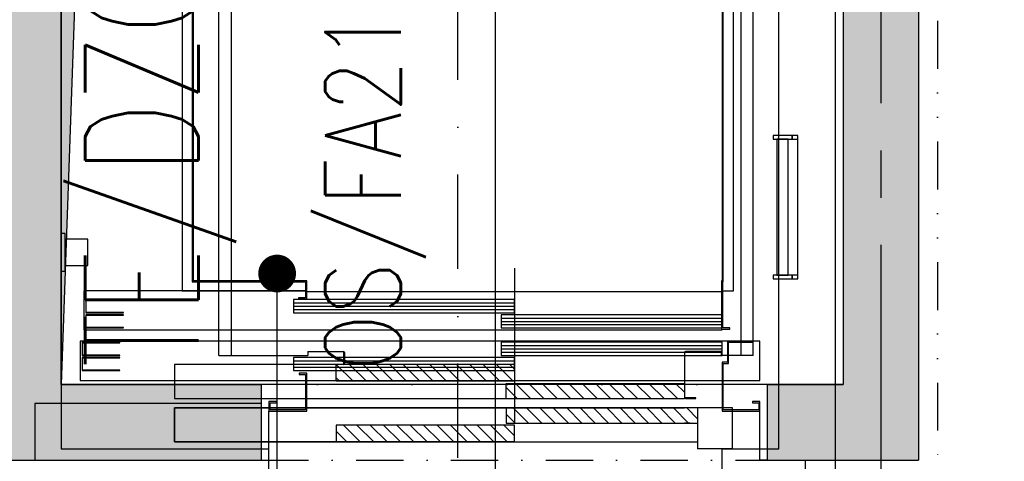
# Model space of a CAD drawing. Extents: x 41755 to 123924, y -112333 to 86187.
# Tile 130 of 256: x 101493 to 101754, y -52779 to -52662. Entities that reach past the tile are written whole.
import ezdxf
from ezdxf.enums import TextEntityAlignment as Align

# ---------------------------------------------------------------- set-up
doc = ezdxf.new("R2010")
doc.units = 0
doc.header["$LTSCALE"] = 50
for name, pattern in [('CENTER', [2, 1.25, -0.25, 0.25, -0.25]), ('DASHDOT', [1, 0.5, -0.25, 0, -0.25]), ('DASHED2', [0.375, 0.25, -0.125]), ('DIVIDE', [31.75, 12.7, -6.35, 0, -6.35, 0, -6.35])]:
    doc.linetypes.add(name, pattern=pattern)
doc.layers.get('0').update_dxf_attribs({"color": 101, "linetype": 'CONTINUOUS'})
for name, color, linetype in [('E35', 6, 'CONTINUOUS'), ('E50', 3, 'CONTINUOUS'), ('Os-osie glowne', 1, 'CENTER'), ('Sc-beton', 7, 'CONTINUOUS'), ('Sc-beton-hatch', 86, 'CONTINUOUS'), ('Sc-cegla pustak-hatch', 8, 'CONTINUOUS'), ('Sc-nadproza kon', 5, 'DASHED2'), ('Suf-widok', 8, 'CONTINUOUS'), ('W-idok', 8, 'CONTINUOUS'), ('W-otwor-strop', 1, 'CONTINUOUS'), ('Wyp-meble', 155, 'CONTINUOUS')]:
    doc.layers.add(name, color=color, linetype=linetype)
doc.styles.add('ROMANS', font='romans', dxfattribs={"width": 0.85})

# ---------------------------------------------------------------- blocks, each defined once
blk = doc.blocks.new('_skjdkgjfklhjgflj')
at = {"layer": 'W-idok', "linetype": 'DASHDOT'}
blk.add_line((-82, -334.44), (-82, -5.49), dxfattribs=at)
at = {"layer": 'W-idok'}
for p, q in [((-12, -34.7), (-12, -287.5)), ((-11.7, -287.8), (-11.7, -35)), ((-152.3, -47.2), (-152.3, -287.8)), ((-152, -287.5), (-152, -47.5)), ((-155, -178.8), (-155, -290.2)), ((-9, -290.2), (-9, -215)), ((1.5, -249), (1.5, -250)), ((6.5, -249), (1.5, -249)), ((1.5, -250), (6.5, -250)), ((5.5, -250), (2.5, -250)), ((2.5, -250), (2.5, -286)), ((5.5, -286), (5.5, -250)), ((6.5, -250), (6.5, -249)), ((8, -249), (6.5, -249)), ((6.5, -249), (6.5, -250)), ((6.5, -250), (8, -250)), ((8, -250), (8, -249)), ((8, -286), (8, -250)), ((-186, -275), (-187, -275)), ((-187, -275), (-187, -285)), ((-186, -285), (-186, -275)), ((-180, -276.5), (-186, -276.5)), ((-186, -276.5), (-186, -283.5)), ((-180, -283.5), (-180, -276.5)), ((-186, -283.5), (-180, -283.5)), ((-187, -285), (-186, -285)), ((-67, -284.2), (-67, -325)), ((1.5, -286), (1.5, -287)), ((6.5, -286), (1.5, -286)), ((2.5, -286), (5.5, -286)), ((6.5, -287), (6.5, -286)), ((8, -286), (6.5, -286)), ((6.5, -286), (6.5, -287)), ((8, -287), (8, -286)), ((-152.3, -287.8), (-152, -287.8)), ((-152, -287.8), (-152, -287.5)), ((-122, -287.5), (-152, -287.5)), ((-152, -287.5), (-152, -287.8)), ((-152, -287.8), (-122.3, -287.8)), ((-122.3, -287.8), (-122.3, -292)), ((-122, -292.3), (-122, -287.5)), ((-12, -287.5), (-12.15, -287.5)), ((-12.15, -287.5), (-12.15, -300.3)), ((-11.85, -287.8), (-11.7, -287.8)), ((-11.85, -300), (-11.85, -287.8)), ((1.5, -287), (6.5, -287)), ((6.5, -287), (8, -287)), ((-122.3, -290.2), (-181, -290.2)), ((-181, -290.2), (-181, -300.5)), ((-155, -290.2), (-122.3, -290.2)), ((-122, -290.35), (-12.15, -290.35)), ((-11.85, -290.2), (-9, -290.2)), ((-170.5, -292.5), (-180.5, -292.5)), ((-180.5, -292.5), (-180.5, -296)), ((-180.4, -292.6), (-170.5, -292.6)), ((-180.4, -295.9), (-180.4, -292.6)), ((-170.5, -292.6), (-170.5, -292.5)), ((-67, -292.5), (-125.5, -292.5)), ((-125.5, -292.5), (-125.5, -296)), ((-125.5, -293.38), (-67, -293.38)), ((-125.5, -294.25), (-67, -294.25)), ((-122.3, -292), (-124.15, -292)), ((-124.15, -292), (-124.15, -292.3)), ((-124.15, -292.3), (-122, -292.3)), ((-67, -296), (-67, -292.5)), ((-180.5, -296), (-170.5, -296)), ((-170.5, -296.5), (-180.5, -296.5)), ((-180.5, -296.5), (-180.5, -300)), ((-170.5, -295.9), (-180.4, -295.9)), ((-180.4, -296.6), (-170.5, -296.6)), ((-180.4, -299.9), (-180.4, -296.6)), ((-170.5, -296), (-170.5, -295.9)), ((-170.5, -296.6), (-170.5, -296.5)), ((-125.5, -295.12), (-67, -295.12)), ((-125.5, -296), (-67, -296)), ((-12.15, -296.5), (-70.5, -296.5)), ((-70.5, -296.5), (-70.5, -300)), ((-70.5, -297.38), (-12, -297.38)), ((-70.5, -298.25), (-12, -298.25)), ((-70.5, -299.12), (-12, -299.12)), ((-181, -300.5), (-12, -300.5)), ((-180.5, -300), (-170.5, -300)), ((-170.5, -299.9), (-180.4, -299.9)), ((-170.5, -300), (-170.5, -299.9)), ((-70.5, -300), (-12.15, -300)), ((-12.15, -300.3), (-10, -300.3)), ((-12, -300.5), (-12, -300.3)), ((-10, -300), (-11.85, -300)), ((-10, -300.3), (-10, -300)), ((-10.6, -303.5), (-182, -303.5)), ((-182, -303.5), (-182, -313.9)), ((-171.5, -303.8), (-181.5, -303.8)), ((-181.5, -303.8), (-181.5, -307.3)), ((-181.4, -303.9), (-171.5, -303.9)), ((-181.4, -307.2), (-181.4, -303.9)), ((-171.5, -303.9), (-171.5, -303.8)), ((-12, -303.8), (-70.5, -303.8)), ((-70.5, -303.8), (-70.5, -307.3)), ((-70.5, -304.67), (-12, -304.67)), ((-12, -307.3), (-12, -303.8)), ((-4, -303.5), (-10.6, -303.5)), ((-10.6, -303.5), (-10.6, -309.1)), ((-10.3, -303.8), (-4, -303.8)), ((-10.3, -309.4), (-10.3, -303.8)), ((-2, -303.5), (-4, -303.5)), ((-4, -303.8), (-4, -303.5)), ((-2, -313.9), (-2, -303.5)), ((-181.5, -307.3), (-171.5, -307.3)), ((-171.5, -307.2), (-181.4, -307.2)), ((-171.5, -307.3), (-171.5, -307.2)), ((-70.5, -305.55), (-12, -305.55)), ((-70.5, -306.42), (-12, -306.42)), ((-70.5, -307.3), (-12, -307.3)), ((-171.5, -307.8), (-181.5, -307.8)), ((-181.5, -307.8), (-181.5, -311.3)), ((-181.4, -307.9), (-171.5, -307.9)), ((-181.4, -311.2), (-181.4, -307.9)), ((-171.5, -307.9), (-171.5, -307.8)), ((-67, -307.8), (-125.5, -307.8)), ((-125.5, -307.8), (-125.5, -311.3)), ((-125.5, -308.67), (-67, -308.67)), ((-125.5, -309.55), (-67, -309.55)), ((-67, -311.3), (-67, -307.8)), ((-12, -309.1), (-12, -322)), ((-10.6, -309.1), (-12, -309.1)), ((-11.7, -321.7), (-11.7, -309.4)), ((-11.7, -309.4), (-10.3, -309.4)), ((-181.5, -311.3), (-171.5, -311.3)), ((-171.5, -311.2), (-181.4, -311.2)), ((-171.5, -311.3), (-171.5, -311.2)), ((-125.5, -310.42), (-67, -310.42)), ((-125.5, -311.3), (-67, -311.3)), ((-122, -312), (-124, -312)), ((-124, -312), (-124, -312.3)), ((-124, -312.3), (-122.3, -312.3)), ((-122.3, -312.3), (-122.3, -321.7)), ((-122, -322), (-122, -312)), ((-182, -313.9), (-122.3, -313.9)), ((-122, -313.9), (-12, -313.9)), ((-11.7, -313.9), (-2, -313.9)), ((-132, -319.5), (-132, -322)), ((-130, -319.5), (-132, -319.5)), ((-131.7, -321.7), (-131.7, -319.8)), ((-131.7, -319.8), (-130, -319.8)), ((-130, -319.8), (-130, -319.5)), ((-2, -319.5), (-4, -319.5)), ((-4, -319.5), (-4, -319.8)), ((-4, -319.8), (-2.3, -319.8)), ((-2.3, -319.8), (-2.3, -321.7)), ((-2, -322), (-2, -319.5)), ((-132, -322), (-122, -322)), ((-132, -335), (-132, -322)), ((-122.3, -321.7), (-131.7, -321.7)), ((-12, -322), (-2, -322)), ((-2.3, -321.7), (-11.7, -321.7)), ((-2, -335), (-2, -322)), ((-134, -335), (-132, -335)), ((0, -335), (-2, -335))]:
    blk.add_line(p, q, dxfattribs=at)
blk = doc.blocks.new('_dkgjggg')
at = {"layer": 'W-idok'}
h = blk.add_hatch(dxfattribs=at)
h.set_pattern_fill('ANSI31', color=256, scale=20, angle=540, style=0)
h.set_pattern_definition([(135, (-271830.366, 61771.829), (1.767766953, 1.767766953), [])])
h.paths.add_polyline_path([(-85, -287.7), (-85, -292.14), (-132.2, -292.14), (-132.2, -287.7)])
h.paths.add_polyline_path([(-85, -303.76), (-85, -308.2), (-132.2, -308.2), (-132.2, -303.76)])
h.paths.add_polyline_path([(-40, -299.2), (-38.49, -299.2), (-36.5, -299.2), (-36.5, -303.2), (-85, -303.2), (-85, -299.2)])
h.paths.add_polyline_path([(-40, -292.7), (-40, -296.7), (-85, -296.7), (-85, -292.7)])
h.paths.add_polyline_path([(-85, -292.7), (-85, -296.7), (-87.2, -296.7), (-87.2, -292.7)])
h.paths.add_polyline_path([(-85, -299.2), (-85, -303.2), (-87.2, -303.2), (-87.2, -299.2)])
at = {"layer": 'Sc-beton'}
for p, q in [((0, -325), (0, 0)), ((-205, -15), (-205, -310)), ((-15, -310), (-15, -15)), ((-205, -310), (-150, -310)), ((-150, -325), (-150, -310)), ((-30, -310), (-15, -310)), ((-30, -325), (-30, -310))]:
    blk.add_line(p, q, dxfattribs=at)
at = {"layer": 'W-idok', "linetype": 'DASHDOT', "ltscale": 30}
blk.add_line((-90, -316.5), (-90, -9.3), dxfattribs=at)
at = {"layer": 'W-idok'}
for p, q in [((-163.25, -285.3), (-163.25, -39.7)), ((-160, -39.7), (-160, -285.3)), ((-25, -285.3), (-25, -39.7)), ((-21.75, -285.3), (-21.75, -39.7)), ((-163.25, -285.3), (-139.7, -285.3)), ((-139.7, -284.2), (-130.31, -284.2)), ((-130.31, -284.35), (-139.69, -284.35)), ((-130.15, -287.39), (-130.15, -284.51)), ((-130, -284.51), (-130, -287.39)), ((-40, -284.51), (-40, -287.29)), ((-40, -285.5), (-40, -292.7)), ((-39.85, -296.39), (-39.85, -284.51)), ((-30.3, -284.2), (-39.69, -284.2)), ((-39.69, -284.35), (-30.31, -284.35)), ((-21.75, -285.3), (-30.3, -285.3)), ((-175, -287.7), (-175, -296.7)), ((-132.2, -287.7), (-175, -287.7)), ((-85, -287.7), (-132.2, -287.7)), ((-132.2, -292.14), (-132.2, -287.7)), ((-132, -287.55), (-130.31, -287.55)), ((-132, -287.7), (-132, -287.55)), ((-130.31, -287.7), (-132, -287.7)), ((-85, -287.7), (-85, -292.14)), ((-85, -292.14), (-132.2, -292.14)), ((-87.2, -296.7), (-87.2, -292.7)), ((-87.2, -292.7), (-40, -292.7)), ((-40, -292.7), (-40, -296.7)), ((-40, -293.2), (-40, -296.14)), ((-175, -296.7), (-87.2, -296.7)), ((-87.2, -296.7), (-40, -296.7)), ((-39.7, -296.7), (-37, -296.7)), ((-37, -296.55), (-39.69, -296.55)), ((-37, -296.7), (-37, -296.55)), ((-87.2, -299.2), (-175, -299.2)), ((-175, -299.2), (-87.2, -299.2)), ((-175, -299.2), (-175, -308.2)), ((-175, -308.2), (-175, -299.2)), ((-87.2, -299.2), (-87.2, -303.2)), ((-38.49, -299.2), (-87.2, -299.2)), ((-87.2, -299.2), (-40, -299.2)), ((-36.5, -299.2), (-38.49, -299.2)), ((-36.5, -299.2), (-36.5, -310)), ((-27.3, -299.2), (-36.5, -299.2)), ((-27.3, -310), (-27.3, -299.2)), ((-85, -303.76), (-132.2, -303.76)), ((-85, -303.76), (-132.2, -303.76)), ((-132.2, -303.76), (-132.2, -308.2)), ((-87.2, -303.2), (-36.5, -303.2)), ((-85, -308.2), (-85, -303.76)), ((-38.49, -303.2), (-40, -303.2)), ((-175, -308.2), (-132.2, -308.2)), ((-132.2, -308.2), (-175, -308.2)), ((-132.2, -308.2), (-85, -308.2)), ((-85, -308.2), (-132.2, -308.2)), ((-85, -308.2), (-36.5, -308.2)), ((-27.3, -310), (-36.5, -310))]:
    blk.add_line(p, q, dxfattribs=at)
for points in [[(-139.7, -284.2), (-139.7, -285.3)], [(-30.3, -284.2), (-30.3, -285.3)]]:
    blk.add_lwpolyline(points, dxfattribs=at)
for centre, radius, start, end in [((-130.31, -284.51), 0.31, 0, 90), ((-130.31, -284.51), 0.16, 0, 90), ((-39.69, -284.51), 0.31, 90, 180), ((-39.69, -284.51), 0.16, 90, 180), ((-130.31, -287.39), 0.16, 270, 0), ((-130.31, -287.39), 0.31, 270, 0), ((-39.7, -296.4), 0.3, 180, 270), ((-39.69, -296.39), 0.16, 180, 270)]:
    blk.add_arc(centre, radius, start, end, dxfattribs=at)
blk = doc.blocks.new('A$C59F8734F')
at = {"layer": 'Wyp-meble'}
blk.add_blockref('_dkgjggg', (1928, 3523), dxfattribs=at)

msp = doc.modelspace()

# ---------------------------------------------------------------- hatches: boundary and pattern name
at = {"layer": 'E50'}
msp.add_hatch(color=256, dxfattribs=at).paths.add_polyline_path([(101496.966, -52763.233), (101496.966, -52778.233), (101556.966, -52778.233), (101556.966, -52763.233)])
at = {"layer": 'Sc-beton-hatch'}
h = msp.add_hatch(dxfattribs=at)
h.set_pattern_fill('ANSI33', color=256, style=0)
h.set_pattern_definition([(45, (48983.4185, 565.478), (-4.49012806, 4.49012806), []), (45, (48987.9087, 565.478), (-4.49012806, 4.49012806), [3.175, -1.5875])])
h.paths.add_polyline_path([(100470.966, -51043.233), (100410.966, -51043.233), (100410.966, -51103.233), (100430.966, -51103.233), (100430.966, -51063.233), (100470.966, -51063.233)])
h.paths.add_polyline_path([(100805.966, -51043.233), (100705.966, -51043.233), (100705.966, -51063.233), (100745.966, -51063.233), (100745.966, -51625.233), (100765.966, -51625.233), (100765.966, -51473.233), (101152.966, -51473.233), (101152.966, -51453.233), (100765.966, -51453.233), (100765.966, -51063.233), (100805.966, -51063.233)])
h.paths.add_polyline_path([(100430.966, -51374.233), (100410.966, -51374.233), (100410.966, -51474.233), (100430.966, -51474.233)])
h.paths.add_polyline_path([(101330.966, -51043.233), (101251.966, -51043.233), (101251.966, -51063.233), (101330.966, -51063.233)])
h.paths.add_polyline_path([(101770.966, -51043.233), (101670.966, -51043.233), (101670.966, -51063.233), (101710.966, -51063.233), (101710.966, -51262.233), (101730.966, -51262.233), (101730.966, -51063.233), (101770.966, -51063.233)])
h.paths.add_polyline_path([(101790.966, -51453.233), (101730.966, -51453.233), (101730.966, -51362.233), (101710.966, -51362.233), (101710.966, -51453.233), (101582.904, -51453.233), (101582.904, -51473.233), (101790.966, -51473.233)])
h.paths.add_polyline_path([(101482.904, -51453.233), (101252.966, -51453.233), (101252.966, -51473.233), (101482.904, -51473.233)])
h.paths.add_polyline_path([(101730.966, -51785.233), (101695.966, -51785.233), (101695.966, -51820.233), (101730.966, -51820.233)])
h.paths.add_polyline_path([(102400.966, -50943.233), (102380.966, -50943.233), (102380.966, -51043.233), (102330.966, -51043.233), (102330.966, -51063.233), (102380.966, -51063.233), (102380.966, -51453.233), (101890.966, -51453.233), (101890.966, -51473.233), (102380.966, -51473.233), (102380.966, -51873.233), (102400.966, -51873.233)])
h.paths.add_polyline_path([(102422.966, -50943.233), (102402.966, -50943.233), (102402.966, -51713.233), (102422.966, -51713.233)])
h.paths.add_polyline_path([(102400.966, -52143.233), (102380.966, -52143.233), (102380.966, -52213.233), (102400.966, -52213.233)])
h.paths.add_polyline_path([(102400.966, -52293.233), (102380.966, -52293.233), (102380.966, -52443.233), (101950.966, -52443.233), (101950.966, -52463.233), (102380.966, -52463.233), (102380.966, -52503.233), (102400.966, -52503.233)])
h.paths.add_polyline_path([(102400.966, -52603.233), (102380.966, -52603.233), (102380.966, -52643.233), (102400.966, -52643.233)])
h.paths.add_polyline_path([(102400.966, -52743.233), (102380.966, -52743.233), (102380.966, -53008.233), (102400.966, -53008.233)])
h.paths.add_polyline_path([(101730.966, -52443.233), (101710.966, -52443.233), (101710.966, -52463.233), (101710.966, -52758.233), (101690.966, -52758.233), (101690.966, -52778.233), (101730.966, -52778.233)])
h.paths.add_polyline_path([(101710.966, -52443.233), (101690.966, -52443.233), (101690.966, -52463.233), (101710.966, -52463.233)], flags=16)
h.paths.add_polyline_path([(101556.966, -52758.233), (101503.966, -52758.233), (101503.966, -52463.233), (101488.966, -52463.233), (101488.966, -52758.233), (101468.966, -52758.233), (101468.966, -52778.233), (101556.966, -52778.233)])
h.paths.add_polyline_path([(101556.966, -52443.233), (101468.966, -52443.233), (101468.966, -52463.233), (101556.966, -52463.233)])
h.paths.add_polyline_path([(101334.966, -52443.233), (101281.966, -52443.233), (101281.966, -52463.233), (101334.966, -52463.233)], flags=17)
h.paths.add_polyline_path([(101281.966, -52443.233), (100970.966, -52443.233), (100970.966, -51785.233), (100883.466, -51785.233), (100883.466, -51805.233), (100950.966, -51805.233), (100950.966, -52443.233), (100430.966, -52443.233), (100430.966, -52403.233), (100410.966, -52403.233), (100410.966, -52503.233), (100430.966, -52503.233), (100430.966, -52463.233), (100950.966, -52463.233), (100950.966, -52973.233), (100970.966, -52973.233), (100970.966, -52463.233), (101261.966, -52463.233), (101261.966, -52778.233), (101281.966, -52778.233), (101334.966, -52778.233), (101334.966, -52758.233), (101281.966, -52758.233)])
h.paths.add_polyline_path([(100783.466, -51785.233), (100765.966, -51785.233), (100765.966, -51780.233), (100745.966, -51780.233), (100745.966, -51785.233), (100430.966, -51785.233), (100430.966, -51765.233), (100410.966, -51765.233), (100410.966, -52003.233), (100430.966, -52003.233), (100430.966, -51805.233), (100783.466, -51805.233)])
h.paths.add_polyline_path([(100430.966, -52153.233), (100410.966, -52153.233), (100410.966, -52253.233), (100430.966, -52253.233)])
h.paths.add_polyline_path([(100430.966, -52653.233), (100410.966, -52653.233), (100410.966, -52850.233), (100430.966, -52850.233)], flags=17)
h.paths.add_polyline_path([(100430.966, -52940.233), (100410.966, -52940.233), (100410.966, -52983.233), (100430.966, -52983.233)])
h.paths.add_polyline_path([(101007.966, -53193.233), (100430.966, -53193.233), (100430.966, -53133.233), (100410.966, -53133.233), (100410.966, -53213.233), (101007.966, -53213.233)])
h.paths.add_polyline_path([(101770.966, -53193.233), (101157.966, -53193.233), (101157.966, -53213.233), (101710.966, -53213.233), (101710.966, -53445.233), (101730.966, -53445.233), (101730.966, -53213.233), (101770.966, -53213.233)])
h.paths.add_polyline_path([(102008.966, -53193.233), (101905.966, -53193.233), (101905.966, -53213.233), (102008.966, -53213.233)])
h.paths.add_polyline_path([(102227.966, -53193.233), (102133.966, -53193.233), (102133.966, -53213.233), (102227.966, -53213.233)])
h.paths.add_polyline_path([(102400.966, -53158.233), (102380.966, -53158.233), (102380.966, -53193.233), (102332.966, -53193.233), (102332.966, -53213.233), (102380.966, -53213.233), (102380.966, -53818.233), (102400.966, -53818.233)])
h.paths.add_polyline_path([(101730.966, -53545.233), (101710.966, -53545.233), (101710.966, -53740.233), (101730.966, -53740.233)])
h.paths.add_polyline_path([(101730.966, -53840.233), (101710.966, -53840.233), (101710.966, -53943.233), (101297.571, -53943.233, -0.1551034), (101300.811, -53953.425, -0.1483474), (101297.835, -53963.233), (101710.966, -53963.233), (101710.966, -54023.233), (101730.966, -54023.233)])
h.paths.add_polyline_path([(101297.571, -53943.233), (101295.705, -53943.233), (101295.705, -53963.233), (101297.835, -53963.233, 0.1483474), (101300.811, -53953.425, 0.1551034)])
h.paths.add_polyline_path([(101270.705, -53943.233), (101268.745, -53943.233, 0.1551034), (101265.506, -53953.425, 0.1483474), (101268.481, -53963.233), (101270.705, -53963.233)])
h.paths.add_polyline_path([(101268.745, -53943.233), (101201.966, -53943.233), (101201.966, -53963.233), (101268.481, -53963.233, -0.1483474), (101265.506, -53953.425, -0.1551034)])
h.paths.add_polyline_path([(100980.966, -53943.233), (100970.966, -53943.233), (100930.966, -53943.233), (100930.966, -53968.233), (100970.966, -53968.233), (100980.966, -53968.233)])
h.paths.add_polyline_path([(100490.966, -53943.233), (100410.966, -53943.233), (100410.966, -53963.233), (100490.966, -53963.233)])
h.paths.add_polyline_path([(100530.966, -54448.233), (100510.966, -54448.233), (100510.966, -54481.233), (100530.966, -54481.233)])
h.paths.add_polyline_path([(101773.966, -54593.233), (101730.966, -54593.233), (101730.966, -54503.233), (101710.966, -54503.233), (101710.966, -54593.233), (100530.966, -54593.233), (100530.966, -54578.233), (100510.966, -54578.233), (100510.966, -54593.233), (100270.966, -54593.233), (100270.966, -54618.233), (101773.966, -54618.233)])
h.paths.add_polyline_path([(100220.966, -54593.233), (100170.966, -54593.233), (100170.966, -54618.233), (100220.966, -54618.233)])
h.paths.add_polyline_path([(100120.966, -54593.233), (100070.966, -54593.233), (100070.966, -54618.233), (100120.966, -54618.233)])
h.paths.add_polyline_path([(100020.966, -54593.233), (99970.966, -54593.233), (99970.966, -54618.233), (100020.966, -54618.233)])
h.paths.add_polyline_path([(99920.966, -54593.233), (99880.966, -54593.233), (99880.966, -55500.233), (99980.966, -55500.233), (99980.966, -55515.233), (100000.966, -55515.233), (100000.966, -55480.233), (99900.966, -55480.233), (99900.966, -54618.233), (99920.966, -54618.233)])
h.paths.add_polyline_path([(100585.966, -55633.233), (100000.966, -55633.233), (100000.966, -55615.233), (99980.966, -55615.233), (99980.966, -55633.233), (99780.966, -55633.233), (99780.966, -55988.233), (100510.966, -55988.233), (100510.966, -56028.233), (100530.966, -56028.233), (100530.966, -55988.233), (100582.966, -55988.233), (100582.966, -55968.233), (100530.966, -55968.233), (100530.966, -55813.233), (100510.966, -55813.233), (100510.966, -55968.233), (99800.966, -55968.233), (99800.966, -55653.233), (100510.966, -55653.233), (100510.966, -55663.233), (100530.966, -55663.233), (100530.966, -55653.233), (100585.966, -55653.233)])
h.paths.add_polyline_path([(101310.966, -55968.233), (100810.966, -55968.233), (100810.966, -55880.233), (100790.966, -55880.233), (100790.966, -55968.233), (100737.966, -55968.233), (100737.966, -55988.233), (100790.966, -55988.233), (100790.966, -56028.233), (100810.966, -56028.233), (100810.966, -55988.233), (101310.966, -55988.233)])
h.paths.add_polyline_path([(101490.966, -55633.233), (100735.966, -55633.233), (100735.966, -55653.233), (101490.966, -55653.233)])
h.paths.add_polyline_path([(101777.966, -55968.233), (101730.966, -55968.233), (101730.966, -55853.733), (101710.966, -55853.733), (101710.966, -55968.233), (101590.966, -55968.233), (101590.966, -55988.233), (101777.966, -55988.233)])
h.paths.add_polyline_path([(101802.966, -55963.233), (101777.966, -55963.233), (101777.966, -55988.233), (101802.966, -55988.233)])
h.paths.add_polyline_path([(101730.966, -55128.233), (101710.966, -55128.233), (101710.966, -55723.733), (101730.966, -55723.733)])
h.paths.add_polyline_path([(101953.466, -55963.233), (101928.466, -55963.233), (101928.466, -55988.233), (101953.466, -55988.233)])
h.paths.add_polyline_path([(102103.466, -55963.233), (102078.466, -55963.233), (102078.466, -55988.233), (102103.466, -55988.233)])
h.paths.add_polyline_path([(102253.466, -55963.233), (102228.466, -55963.233), (102228.466, -55988.233), (102253.466, -55988.233)])
h.paths.add_polyline_path([(102365.966, -55968.233), (102320.966, -55968.233), (102320.966, -55988.233), (102365.966, -55988.233)])
h.paths.add_polyline_path([(102400.966, -55953.233), (102365.966, -55953.233), (102365.966, -55988.233), (102400.966, -55988.233)])
h.paths.add_polyline_path([(102400.966, -55891.233), (102380.966, -55891.233), (102380.966, -55953.233), (102400.966, -55953.233)])
h.paths.add_polyline_path([(102400.966, -55815.733), (102375.966, -55815.733), (102375.966, -55840.733), (102400.966, -55840.733)])
h.paths.add_polyline_path([(102400.966, -55665.733), (102375.966, -55665.733), (102375.966, -55690.733), (102400.966, -55690.733)])
h.paths.add_polyline_path([(102400.966, -55515.733), (102375.966, -55515.733), (102375.966, -55540.733), (102400.966, -55540.733)])
h.paths.add_polyline_path([(102400.966, -55365.733), (102375.966, -55365.733), (102375.966, -55390.733), (102400.966, -55390.733)])
h.paths.add_polyline_path([(102400.966, -55240.733), (102380.966, -55240.733), (102380.966, -55260.733), (102400.966, -55260.733)])
h.paths.add_polyline_path([(102400.966, -55215.733), (102375.966, -55215.733), (102375.966, -55240.733), (102400.966, -55240.733)])
h.paths.add_polyline_path([(102400.966, -55033.233), (102380.966, -55033.233), (102380.966, -55215.733), (102400.966, -55215.733)])
h.paths.add_polyline_path([(102400.966, -54833.233), (102365.966, -54833.233), (102365.966, -54798.233), (102345.966, -54798.233), (102345.966, -54853.233), (102380.966, -54853.233), (102380.966, -54883.233), (102400.966, -54883.233)])
h.paths.add_polyline_path([(102365.966, -54537.733), (102345.966, -54537.733), (102345.966, -54593.233), (101908.966, -54593.233), (101908.966, -54618.233), (102345.966, -54618.233), (102345.966, -54648.233), (102365.966, -54648.233), (102365.966, -54618.233)])
h.paths.add_polyline_path([(101730.966, -54128.233), (101710.966, -54128.233), (101710.966, -54353.233), (101730.966, -54353.233)])
h.paths.add_polyline_path([(102365.966, -54131.233), (102400.966, -54131.233), (102400.966, -54088.233), (102380.966, -54088.233), (102380.966, -54111.233), (102345.966, -54111.233), (102345.966, -54417.733), (102365.966, -54417.733)])
h.paths.add_polyline_path([(102400.966, -53918.233), (102380.966, -53918.233), (102380.966, -53988.233), (102400.966, -53988.233)])
at = {"layer": 'Sc-cegla pustak-hatch'}
h = msp.add_hatch(dxfattribs=at)
h.set_pattern_fill('ANSI32', color=256, scale=0.5, angle=90, style=0)
h.set_pattern_definition([(135, (48983.4185, 565.478), (-3.36759605, -3.36759605), []), (135, (48983.4185, 567.723), (-3.36759605, -3.36759605), [])])
h.paths.add_polyline_path([(100430.966, -51745.233), (100410.966, -51745.233), (100410.966, -51765.233), (100430.966, -51765.233)])
h.paths.add_polyline_path([(101330.966, -51063.233), (101312.966, -51063.233), (101312.966, -51262.233), (101330.966, -51262.233)])
h.paths.add_polyline_path([(101455.966, -51382.233), (101330.966, -51382.233), (101330.966, -51362.233), (101312.966, -51362.233), (101312.966, -51453.233), (101330.966, -51453.233), (101330.966, -51400.233), (101437.966, -51400.233), (101437.966, -51453.233), (101455.966, -51453.233)])
h.paths.add_polyline_path([(102049.966, -51473.233), (102031.966, -51473.233), (102031.966, -51525.233), (101968.966, -51525.233), (101968.966, -51473.233), (101950.966, -51473.233), (101950.966, -51548.233), (101968.966, -51548.233), (101968.966, -51543.233), (102049.966, -51543.233)])
h.paths.add_polyline_path([(101968.966, -51648.233), (101950.966, -51648.233), (101950.966, -52323.233), (101968.966, -52323.233), (101968.966, -52193.233), (102380.966, -52193.233), (102380.966, -52175.233), (101968.966, -52175.233)])
h.paths.add_polyline_path([(101968.966, -52463.233), (101950.966, -52463.233), (101950.966, -52543.233), (101968.966, -52543.233)])
h.paths.add_polyline_path([(101968.966, -52423.233), (101950.966, -52423.233), (101950.966, -52443.233), (101968.966, -52443.233)])
h.paths.add_polyline_path([(101968.966, -52643.233), (101950.966, -52643.233), (101950.966, -52973.233), (101968.966, -52973.233), (101968.966, -52946.233), (102050.966, -52946.233), (102050.966, -52954.233), (102042.966, -52954.233), (102042.966, -52973.233), (102380.966, -52973.233), (102380.966, -52955.233), (102060.966, -52955.233), (102060.966, -52928.233), (101968.966, -52928.233)])
h.paths.add_polyline_path([(101279.966, -52945.233), (101261.966, -52945.233), (101261.966, -52955.233), (101078.966, -52955.233), (101078.966, -52687.233), (101060.966, -52687.233), (101060.966, -52955.233), (100970.966, -52955.233), (100970.966, -52973.233), (101261.966, -52973.233), (101261.966, -53015.733), (101279.966, -53015.733)])
h.paths.add_polyline_path([(101279.966, -52778.233), (101261.966, -52778.233), (101261.966, -52845.233), (101279.966, -52845.233)])
h.paths.add_polyline_path([(100950.966, -52955.233), (100925.966, -52955.233), (100925.966, -52973.233), (100950.966, -52973.233)])
h.paths.add_polyline_path([(100825.966, -52955.233), (100430.966, -52955.233), (100430.966, -52973.233), (100825.966, -52973.233)])
h.paths.add_polyline_path([(100428.966, -53213.233), (100410.966, -53213.233), (100410.966, -53333.233), (100428.966, -53333.233)])
h.paths.add_polyline_path([(100428.966, -53483.233), (100410.966, -53483.233), (100410.966, -53548.233), (100428.966, -53548.233)])
h.paths.add_polyline_path([(100428.966, -53698.233), (100410.966, -53698.233), (100410.966, -53763.233), (100428.966, -53763.233)])
h.paths.add_polyline_path([(100428.966, -53913.233), (100410.966, -53913.233), (100410.966, -53943.233), (100428.966, -53943.233)])
h.paths.add_polyline_path([(100428.966, -53963.233), (100410.966, -53963.233), (100410.966, -53978.233), (100428.966, -53978.233)])
h.paths.add_polyline_path([(100428.966, -54128.233), (100410.966, -54128.233), (100410.966, -54193.233), (100428.966, -54193.233)])
h.paths.add_polyline_path([(100428.966, -54343.233), (100410.966, -54343.233), (100410.966, -54466.233), (100510.966, -54466.233), (100510.966, -54448.233), (100428.966, -54448.233)])
h.paths.add_polyline_path([(101335.966, -54321.233), (101279.966, -54321.233), (101279.966, -53970.786, -0.2026768), (101268.481, -53963.233), (101261.966, -53963.233), (101261.966, -54339.233), (101335.966, -54339.233)])
h.paths.add_polyline_path([(101710.966, -54321.233), (101510.966, -54321.233), (101510.966, -53963.233), (101492.966, -53963.233), (101492.966, -54321.233), (101435.966, -54321.233), (101435.966, -54339.233), (101710.966, -54339.233)])
h.paths.add_polyline_path([(101710.966, -53645.233), (101352.966, -53645.233), (101352.966, -53562.233), (101279.966, -53562.233), (101279.966, -53213.233), (101261.966, -53213.233), (101261.966, -53943.233), (101268.745, -53943.233, -0.1958107), (101279.966, -53936.063), (101279.966, -53580.233), (101334.966, -53580.233), (101334.966, -53943.233), (101352.966, -53943.233), (101352.966, -53663.233), (101710.966, -53663.233)])
h.paths.add_polyline_path([(101279.966, -53936.063, 0.1514484), (101270.705, -53940.913), (101279.966, -53940.913)], flags=17)
h.paths.add_polyline_path([(101279.966, -53940.913), (101270.705, -53940.913), (101270.705, -53943.233), (101279.966, -53943.233)], flags=17)
h.paths.add_polyline_path([(101490.966, -54618.233), (101472.966, -54618.233), (101472.966, -54648.233), (101490.966, -54648.233)])
h.paths.add_polyline_path([(101490.966, -54798.233), (101472.966, -54798.233), (101472.966, -55633.233), (101490.966, -55633.233)])
h.paths.add_polyline_path([(101773.966, -55128.233), (101730.966, -55128.233), (101730.966, -55146.233), (101773.966, -55146.233)])
h.paths.add_polyline_path([(102180.966, -55128.233), (101968.966, -55128.233), (101950.966, -55128.233), (101923.966, -55128.233), (101923.966, -55146.233), (102180.966, -55146.233)])
h.paths.add_polyline_path([(101968.966, -54853.233), (102190.966, -54853.233), (102190.966, -54835.233), (101950.966, -54835.233), (101950.966, -55128.233), (101968.966, -55128.233)])
h.paths.add_polyline_path([(102345.966, -54835.233), (102290.966, -54835.233), (102290.966, -54853.233), (102345.966, -54853.233)])
h.paths.add_polyline_path([(101968.966, -54453.233), (101950.966, -54453.233), (101950.966, -54593.233), (101968.966, -54593.233)])
h.paths.add_polyline_path([(101968.966, -54129.233), (102345.966, -54129.233), (102345.966, -54111.233), (101968.966, -54111.233), (101968.966, -53840.233), (101950.966, -53840.233), (101950.966, -54353.233), (101968.966, -54353.233)])
h.paths.add_polyline_path([(102380.966, -53645.233), (101995.966, -53645.233), (101995.966, -53553.233), (101968.966, -53553.233), (101968.966, -53531.233), (101950.966, -53531.233), (101950.966, -53571.233), (101977.966, -53571.233), (101977.966, -53645.233), (101950.966, -53645.233), (101950.966, -53740.233), (101968.966, -53740.233), (101968.966, -53663.233), (102380.966, -53663.233)])
h.paths.add_polyline_path([(101968.966, -53213.233), (101950.966, -53213.233), (101950.966, -53441.233), (101968.966, -53441.233)])
h.paths.add_polyline_path([(101279.966, -53150.733), (101261.966, -53150.733), (101261.966, -53193.233), (101279.966, -53193.233)])
at = {"layer": 'W-otwor-strop'}
msp.add_hatch(color=256, dxfattribs=at).paths.add_polyline_path([(101503.966, -52758.233), (101503.966, -52463.233), (101710.966, -52463.233), (101513.966, -52473.233)])

# ---------------------------------------------------------------- linework, layer by layer
at = {"layer": 'E50'}
for p, q in [((101561.134, -52791.097), (101561.134, -52728.82)), ((101700.966, -52778.233), (101700.966, -52803.129))]:
    msp.add_line(p, q, dxfattribs=at)
at = {"layer": 'E50', "const_width": 5}
msp.add_lwpolyline([(101561.134, -52726.32, -1), (101561.134, -52731.32, -1)], format="xyb", close=True, dxfattribs=at)
at = {"layer": 'E50'}
msp.add_lwpolyline([(101556.966, -52763.233), (101496.966, -52763.233), (101496.966, -52778.233), (101556.966, -52778.233)], close=True, dxfattribs=at)
at = {"layer": 'Os-osie glowne'}
msp.add_lwpolyline([(101720.966, -50521.233), (101720.966, -56498.233)], dxfattribs=at)
at = {"layer": 'Sc-beton'}
for p, q in [((101503.966, -52758.233), (101556.966, -52758.233)), ((101556.966, -52778.233), (101556.966, -52758.233)), ((101690.966, -52758.233), (101710.966, -52758.233)), ((101690.966, -52778.233), (101690.966, -52758.233)), ((101468.966, -52778.233), (101556.966, -52778.233)), ((101690.966, -52778.233), (101730.966, -52778.233))]:
    msp.add_line(p, q, dxfattribs=at)
for points in [[(101710.966, -52443.233), (101710.966, -52758.233)], [(101730.966, -52443.233), (101730.966, -52778.233)], [(101503.966, -52758.233), (101503.966, -52463.233)]]:
    msp.add_lwpolyline(points, dxfattribs=at)
at = {"layer": 'Sc-nadproza kon', "linetype": 'DASHDOT', "ltscale": 0.5}
for points in [[(101690.966, -52758.233), (101556.966, -52758.233)], [(101556.966, -52778.233), (101690.966, -52778.233)]]:
    msp.add_lwpolyline(points, dxfattribs=at)
at = {"layer": 'Suf-widok', "linetype": 'DIVIDE', "ltscale": 0.02}
msp.add_line((101735.966, -52438.233), (101735.966, -52783.233), dxfattribs=at)
at = {"layer": 'W-otwor-strop'}
msp.add_lwpolyline([(101503.966, -52463.233), (101710.966, -52463.233), (101710.966, -52758.233), (101503.966, -52758.233)], close=True, dxfattribs=at)
msp.add_lwpolyline([(101503.966, -52758.233), (101503.966, -52463.233), (101710.966, -52463.233), (101513.966, -52473.233), (101503.966, -52758.233)], dxfattribs=at)

# ---------------------------------------------------------------- block references
msp.add_blockref('A$C59F8734F', (99780.966, -55988.233))
at = {"layer": 'W-idok'}
msp.add_blockref('_skjdkgjfklhjgflj', (101690.966, -52443.233), dxfattribs=at)

# ---------------------------------------------------------------- texts
at = {"layer": 'E35', "style": 'ROMANS', "width": 0.8}
msp.add_text('OS/FA21/2', height=20, rotation=90.00386, dxfattribs=at).set_placement((101585.29, -52692.292), align=Align.MIDDLE)
at = {"layer": 'E50', "style": 'ROMANS', "width": 0.7}
msp.add_text('TE/DZO/F/2', height=30, rotation=90, dxfattribs=at).set_placement((101540.303, -52753.76))

doc.saveas('drawing.dxf')
